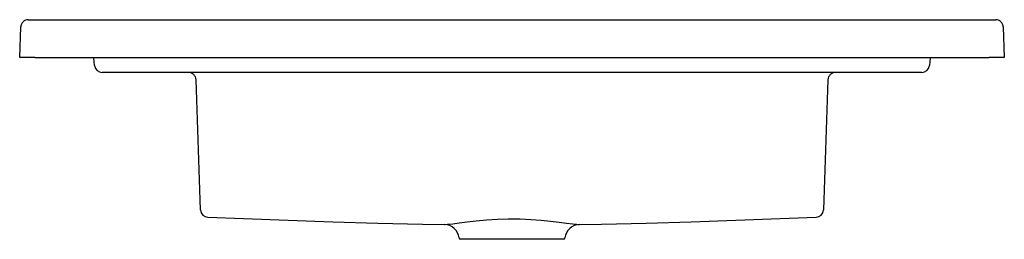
# Model space of a CAD drawing. Header units: millimetres. Extents: x 1456.054 to 1456.706, y 1133.073 to 1133.219.
import ezdxf

# ---------------------------------------------------------------- set-up
doc = ezdxf.new("R2010")
doc.units = ezdxf.units.MM
doc.layers.add('SANINDUSA', color=3, linetype='Continuous')

msp = doc.modelspace()

# ---------------------------------------------------------------- linework, layer by layer
at = {"layer": 'SANINDUSA'}
for p, q in [((1456.05976, 1133.21854), (1456.06475, 1133.21854)), ((1456.06475, 1133.21854), (1456.6951, 1133.21854)), ((1456.6951, 1133.21854), (1456.7001, 1133.21854)), ((1456.05406, 1133.19354), (1456.05476, 1133.21371)), ((1456.7051, 1133.21371), (1456.7058, 1133.19354)), ((1456.06405, 1133.19354), (1456.05406, 1133.19354)), ((1456.06405, 1133.19354), (1456.69581, 1133.19354)), ((1456.10366, 1133.1881), (1456.10318, 1133.19354)), ((1456.65668, 1133.19354), (1456.6562, 1133.1881)), ((1456.7058, 1133.19354), (1456.69581, 1133.19354)), ((1456.11362, 1133.18354), (1456.10864, 1133.18354)), ((1456.64624, 1133.18354), (1456.11362, 1133.18354)), ((1456.17379, 1133.09248), (1456.17078, 1133.17871)), ((1456.58908, 1133.17871), (1456.58607, 1133.09252)), ((1456.65122, 1133.18354), (1456.64624, 1133.18354)), ((1456.41401, 1133.07304), (1456.34584, 1133.07304))]:
    msp.add_line(p, q, dxfattribs=at)
at = {"layer": 'SANINDUSA', "flags": 128}
for points in [[(1456.1786, 1133.08765), (1456.20231, 1133.08676), (1456.23186, 1133.08568), (1456.26143, 1133.08468), (1456.29103, 1133.08382), (1456.32064, 1133.08315), (1456.33529, 1133.08289)], [(1456.33734, 1133.08301), (1456.33734, 1133.08301), (1456.3377, 1133.08304), (1456.34079, 1133.08337), (1456.34505, 1133.08393), (1456.35019, 1133.0846), (1456.35628, 1133.08532), (1456.36301, 1133.08595), (1456.37039, 1133.08641), (1456.37743, 1133.08662), (1456.38471, 1133.08658)], [(1456.38471, 1133.08658), (1456.3853, 1133.08656), (1456.39233, 1133.08626), (1456.39922, 1133.08575), (1456.40546, 1133.08511), (1456.41122, 1133.0844), (1456.41608, 1133.08376), (1456.42009, 1133.08324), (1456.42252, 1133.08301), (1456.42252, 1133.08301)], [(1456.42457, 1133.0829), (1456.43922, 1133.08315), (1456.46883, 1133.08382), (1456.49842, 1133.08468), (1456.52799, 1133.08568), (1456.55754, 1133.08676), (1456.58126, 1133.08765)], [(1456.33529, 1133.08289), (1456.33564, 1133.08291), (1456.33734, 1133.08301), (1456.33734, 1133.08301), (1456.33734, 1133.08301)]]:
    msp.add_lwpolyline(points, dxfattribs=at)
at = {"layer": 'SANINDUSA'}
for centre, radius, start, end in [((1456.05976, 1133.21354), 0.005, 90, 178), ((1456.7001, 1133.21354), 0.005, 2, 90), ((1456.10864, 1133.18854), 0.005, 185, 270), ((1456.65122, 1133.18854), 0.005, 270, 355), ((1456.16578, 1133.17854), 0.005, 2, 90), ((1456.59407, 1133.17854), 0.005, 90, 178), ((1456.17879, 1133.09265), 0.005, 181.99971, 267.81693), ((1456.58107, 1133.09265), 0.005, 272.15587, 358.00029), ((1456.33493, 1133.07293), 0.00997, 5.69046, 87.96094), ((1456.42495, 1133.07292), 0.01, 92.21671, 174.17356), ((1456.42536, 1133.11765), 0.03476, 265.31635, 268.68979), ((1456.34584, 1133.07404), 0.001, 186.83998, 270.0002), ((1456.41401, 1133.07404), 0.001, 269.99885, 353.96043)]:
    msp.add_arc(centre, radius, start, end, dxfattribs=at)

doc.saveas('drawing.dxf')
